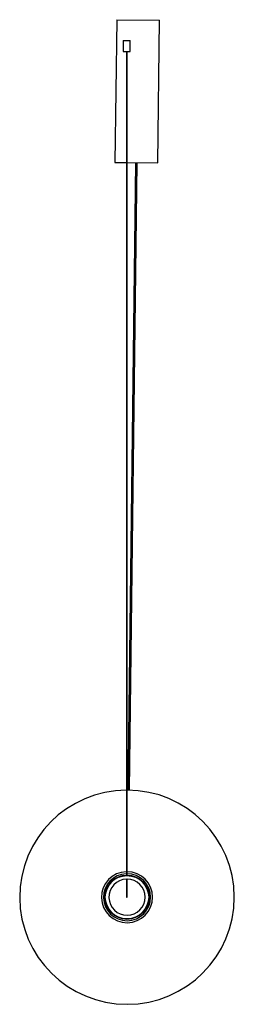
# Paper-space layout '_Izquierda' of a CAD drawing. Header units: millimetres. Extents: x -150 to 150, y -126 to 1254.
import ezdxf

# ---------------------------------------------------------------- set-up
doc = ezdxf.new("R2010")
doc.units = ezdxf.units.MM

psp = doc.layouts.new('_Izquierda')

# ---------------------------------------------------------------- linework, layer by layer
at = {"color": 7, "linetype": 'Continuous', "lineweight": 25}
for p, q in [((-14.4, 1253.7), (-16.9, 1053.7)), ((-14.4, 1253.7), (45.6, 1252.9)), ((43.1, 1053), (45.6, 1252.9)), ((-5.4, 1224.3), (-5.4, 1209.3)), ((-5.4, 1224.3), (4.6, 1224.3)), ((4.6, 1209.3), (4.6, 1224.3)), ((-5.4, 1209.3), (4.6, 1209.3)), ((-0.9, 1209.3), (-0.9, 55.3)), ((0.2, 55.3), (0.2, 1209.3)), ((-16.9, 1053.7), (-0.9, 1053.5)), ((0.2, 1053.5), (43.1, 1053)), ((12.1, 1053.3), (1.3, 174.3)), ((3.3, 174.2), (14.1, 1053.3)), ((-0.9, 49.9), (-0.9, 24.3)), ((0.2, 24.3), (0.2, 49.9)), ((-0.9, 24.3), (0.2, 24.3))]:
    psp.add_line(p, q, dxfattribs=at)
for radius in [31, 30.3]:
    psp.add_circle((0, 24.3), radius, dxfattribs=at)
for radius, start, end in [(150, 90.3568, 89.9191), (35.7, 91.4977, 89.6603), (32.9, 91.6278, 89.6308), (25.3, 92.1155, 89.5203)]:
    psp.add_arc((0, 24.3), radius, start, end, dxfattribs=at)

doc.saveas('drawing.dxf')
